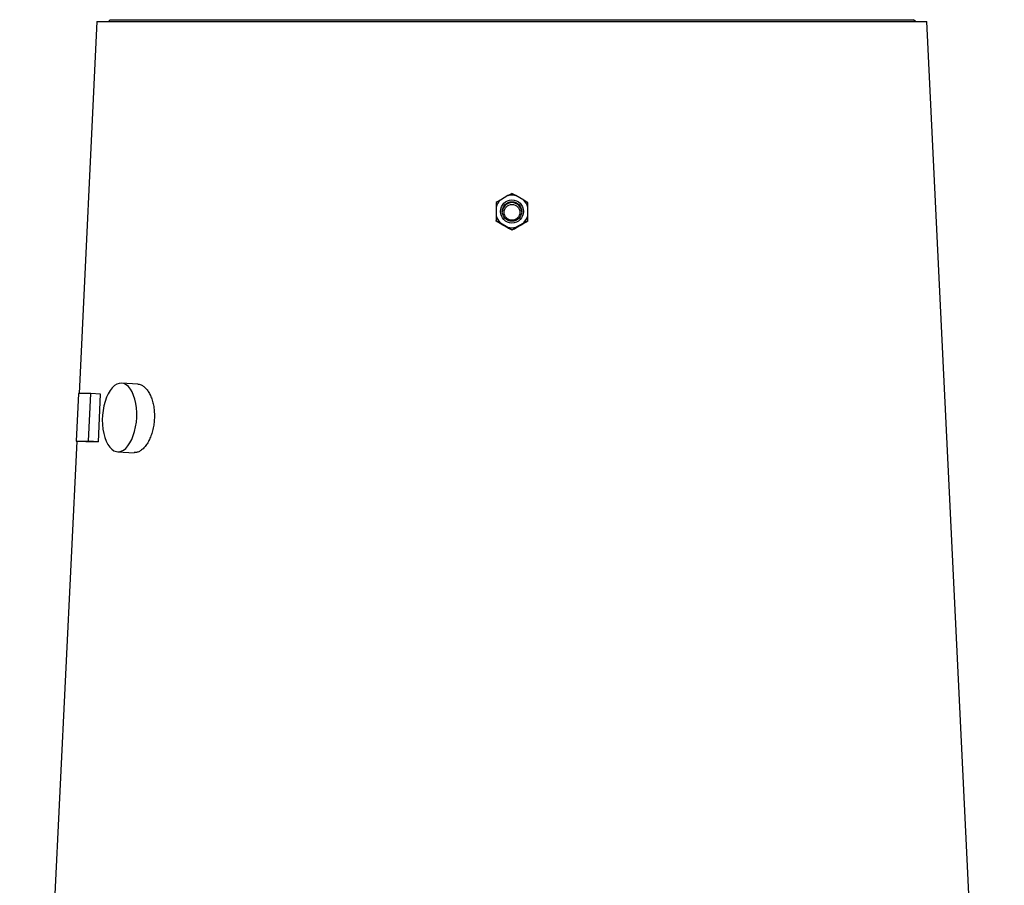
# Model space of a CAD drawing. Header units: millimetres. Extents: x 2169 to 3639, y 1062 to 4821.
# Tile 9 of 11: x 2453 to 3485, y 2941 to 3849. Entities that reach past the tile are written whole.
import ezdxf

# ---------------------------------------------------------------- set-up
doc = ezdxf.new("R2010")
doc.units = ezdxf.units.MM
doc.header["$LTSCALE"] = 2

msp = doc.modelspace()

# ---------------------------------------------------------------- linework, layer by layer
at = {"color": 7, "linetype": 'Continuous', "lineweight": 25}
for p, q in [((2533.6, 3847), (2514.8, 3457)), ((2533.6, 3847), (3403.6, 3847)), ((2547.6, 3849), (2545.6, 3847)), ((2547.6, 3849), (2547.6, 3849)), ((2547.6, 3849), (3389.6, 3849)), ((3391.6, 3847), (3389.6, 3849)), ((3389.6, 3849), (3389.6, 3849)), ((3484.6, 2163), (3403.6, 3847)), ((2964.4, 3664.5), (2956.4, 3659.8)), ((2980.9, 3659.8), (2972.8, 3664.5)), ((2952.2, 3652.6), (2952.2, 3643.3)), ((2985.1, 3643.3), (2985.1, 3652.6)), ((2952.2, 3637.7), (2952.2, 3638.3)), ((2956.1, 3635.2), (2952.2, 3637.7)), ((2956.4, 3636), (2964.4, 3631.4)), ((2972.8, 3631.4), (2980.9, 3636)), ((2985.1, 3637.7), (2985.1, 3638.3)), ((2968.6, 3628.2), (2968.6, 3628.8)), ((2576.6, 3466.9), (2559.3, 3467.9)), ((2514.2, 3457), (2511.8, 3407.1)), ((2527.1, 3457), (2514.2, 3457)), ((2524.8, 3407.1), (2527.1, 3457)), ((2537.4, 3456.5), (2527.1, 3457)), ((2535.1, 3406.5), (2537.4, 3456.5)), ((2512.4, 3407), (2452.6, 2163)), ((2522.2, 3406.5), (2511.8, 3407.1)), ((2511.8, 3407.1), (2524.8, 3407.1)), ((2535.1, 3406.5), (2524.8, 3407.1)), ((2555.3, 3396), (2572.6, 3395))]:
    msp.add_line(p, q, dxfattribs=at)
at = {"color": 7, "linetype": 'Continuous', "lineweight": 25, "flags": 128}
msp.add_lwpolyline([(2575.3, 3431.9), (2575.3, 3437), (2575, 3441.9), (2574.3, 3446.6), (2573.3, 3451), (2572, 3455.1), (2570.4, 3458.7), (2568.6, 3461.8), (2566.5, 3464.3), (2564.2, 3466.1), (2561.9, 3467.4), (2559.4, 3467.9), (2556.9, 3467.7), (2554.4, 3466.8), (2551.9, 3465.3), (2549.6, 3463.1), (2547.4, 3460.3), (2545.3, 3456.9), (2543.6, 3453.1), (2542.1, 3448.8), (2540.9, 3444.2), (2540, 3439.4), (2539.4, 3434.5), (2539.2, 3429.4), (2539.3, 3424.5), (2539.8, 3419.6), (2540.7, 3415.1), (2541.8, 3410.8), (2543.3, 3407), (2545, 3403.6), (2547, 3400.8), (2549.1, 3398.6), (2551.4, 3397.1), (2553.9, 3396.2), (2556.4, 3396), (2558.9, 3396.5), (2561.4, 3397.7), (2563.8, 3399.6), (2566.1, 3402.1), (2568.2, 3405.2), (2570.1, 3408.8), (2571.7, 3412.9), (2573.1, 3417.3), (2574.1, 3422), (2574.9, 3426.9), (2575.3, 3431.9)], dxfattribs=at)
at = {"color": 7, "linetype": 'Continuous', "lineweight": 25}
for centre, radius in [((2968.6, 3647.9), 12.1), ((2968.6, 3647.9), 10.2), ((2968.6, 3647), 8.3)]:
    msp.add_circle(centre, radius, dxfattribs=at)
for centre, radius, start, end in [((2968.6, 3647.9), 17.1, 75.8649, 104.1351), ((2968.6, 3647.9), 17.1, 135.8106, 164.1316), ((2968.6, 3647), 10.2, 2.4534, 177.5466), ((2968.6, 3647.9), 17.1, 15.8684, 44.1894), ((2968.6, 3648), 17.1, 195.8693, 224.1878), ((2968.6, 3648), 17.1, 315.8122, 344.1307), ((2968.6, 3648), 17.1, 255.8649, 284.1351)]:
    msp.add_arc(centre, radius, start, end, dxfattribs=at)
for centre, major_axis, ratio, start_param, end_param in [((2981, 3599.4), (446.8, -258.7), 0.036024, 1.627712, 1.647435), ((2956.2, 3599.4), (446.8, 258.7), 0.036024, 1.494158, 1.51388), ((2969.6, 3384.6), (457.3, -21.2), 0.012422, 2.82567, 2.935072)]:
    msp.add_ellipse(centre, major_axis=major_axis, ratio=ratio, start_param=start_param, end_param=end_param, dxfattribs=at)
for points, knots in [([(2968.6, 3666.8), (2967.7, 3666.3), (2966.4, 3665.6), (2964.9, 3664.8), (2964.4, 3664.5)], [0, 0, 0, 0, 0.68242, 1, 1, 1, 1]), ([(2972.8, 3664.5), (2971.8, 3665), (2970.3, 3665.8), (2969.1, 3666.5), (2968.6, 3666.8)], [0, 0, 0, 0, 0.662988, 1, 1, 1, 1]), ([(2956.4, 3659.8), (2956.3, 3659.8), (2954.8, 3658.9), (2953.5, 3658.1), (2952.2, 3657.3)], [0, 0, 0, 0, 0.02562, 1, 1, 1, 1]), ([(2952.2, 3657.3), (2952.2, 3656.6), (2952.2, 3655.1), (2952.2, 3653.4), (2952.2, 3652.6)], [0, 0, 0, 0, 0.498187, 1, 1, 1, 1]), ([(2985.1, 3657.3), (2984.5, 3657.6), (2983.2, 3658.5), (2981.7, 3659.4), (2980.9, 3659.8)], [0, 0, 0, 0, 0.461378, 1, 1, 1, 1]), ([(2985.1, 3652.6), (2985.1, 3653.5), (2985.1, 3655.2), (2985.1, 3656.6), (2985.1, 3657.3)], [0, 0, 0, 0, 0.55134, 1, 1, 1, 1]), ([(2952.2, 3643.3), (2952.2, 3641.6), (2952.2, 3639.9), (2952.2, 3638.4), (2952.2, 3638.3)], [0, 0, 0, 0, 0.943913, 1, 1, 1, 1]), ([(2985.1, 3638.3), (2985.1, 3639), (2985.1, 3640.6), (2985.1, 3642.4), (2985.1, 3643.3)], [0, 0, 0, 0, 0.480323, 1, 1, 1, 1]), ([(2952.2, 3638.3), (2952.8, 3638), (2954.1, 3637.3), (2955.6, 3636.5), (2956.4, 3636)], [0, 0, 0, 0, 0.486703, 1, 1, 1, 1]), ([(2980.9, 3636), (2982.3, 3636.8), (2983.7, 3637.6), (2985, 3638.3), (2985.1, 3638.3)], [0, 0, 0, 0, 0.9570238, 1, 1, 1, 1]), ([(2985.1, 3637.7), (2984.5, 3637.3), (2983.2, 3636.5), (2981.8, 3635.7), (2981.1, 3635.2)], [0, 0, 0, 0, 0.4850102, 1, 1, 1, 1]), ([(2964.4, 3631.4), (2965.3, 3630.8), (2966.8, 3629.9), (2968.1, 3629.1), (2968.6, 3628.8)], [0, 0, 0, 0, 0.607021, 1, 1, 1, 1]), ([(2968.6, 3628.2), (2967.7, 3628.6), (2966.6, 3629.3), (2965.2, 3630), (2964.9, 3630.2)], [0, 0, 0, 0, 0.765589, 1, 1, 1, 1]), ([(2968.6, 3628.8), (2969.6, 3629.4), (2970.9, 3630.2), (2972.4, 3631.1), (2972.8, 3631.4)], [0, 0, 0, 0, 0.729851, 1, 1, 1, 1]), ([(2972.3, 3630.2), (2971.5, 3629.7), (2970.2, 3629), (2969.1, 3628.4), (2968.6, 3628.2)], [0, 0, 0, 0, 0.62191, 1, 1, 1, 1]), ([(2576.6, 3466.9), (2577.4, 3466.8), (2579.2, 3466.6), (2582.1, 3465.1), (2584.9, 3462.6), (2587.5, 3459.2), (2589.7, 3455), (2591.6, 3450.2), (2592.9, 3444.8), (2593.7, 3438.9), (2593.9, 3432.9), (2593.6, 3426.8), (2592.7, 3420.9), (2591.2, 3415.2), (2589.2, 3410), (2586.9, 3405.4), (2584.2, 3401.5), (2581.2, 3398.4), (2578.2, 3396.3), (2575.2, 3395.1), (2573.4, 3395.1), (2572.6, 3395.1)], [0, 0, 0, 0, 0.044499, 0.098008, 0.151519, 0.205118, 0.258717, 0.312454, 0.366191, 0.419901, 0.47361, 0.527169, 0.580728, 0.634248, 0.687769, 0.741424, 0.795078, 0.84883, 0.90258, 0.956242, 1, 1, 1, 1])]:
    msp.add_open_spline(points, degree=3, knots=knots, dxfattribs=at)

doc.saveas('drawing.dxf')
